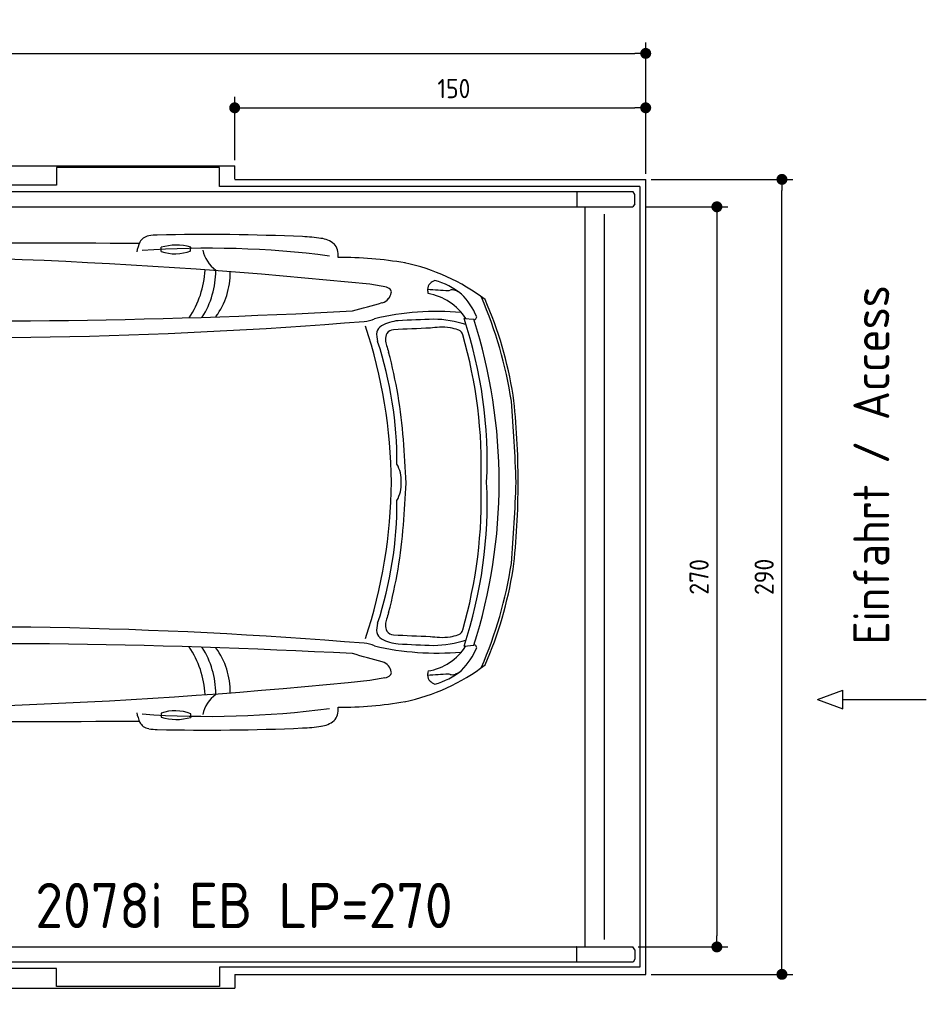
# Model space of a CAD drawing. Header units: millimetres. Extents: x 705 to 7297, y 2178 to 5770.
# Tile 3 of 3: x 3988 to 7297, y 2178 to 5770. Entities that reach past the tile are written whole.
import ezdxf

# ---------------------------------------------------------------- set-up
doc = ezdxf.new("R2010")
doc.units = ezdxf.units.MM
doc.layers.get('0').update_dxf_attribs({"lineweight": 25})
for name, color, linetype, lineweight in [('4', 3, 'Continuous', 25), ('AM_0', 7, 'Continuous', 25), ('Car', 10, 'Continuous', 25)]:
    doc.layers.add(name, color=color, linetype=linetype, lineweight=lineweight)
doc.styles.add('Aktuell-DIN', font='arial.ttf')
doc.styles.get("Standard").update_dxf_attribs({"font": 'ISOCP.SHX'})
doc.dimstyles.new('GEN-ISO$0', dxfattribs={"dimscale": 20, "dimtxt": 3.5, "dimasz": 2, "dimexe": 2, "dimexo": 1, "dimgap": 1.5, "dimtad": 1, "dimdec": 1, "dimlfac": 0.1, "dimdsep": 46, "dimtxsty": 'Standard', "dimblk": 'PUNKT', "dimcen": 2, "dimclrd": 256, "dimclre": 256, "dimclrt": 2, "dimadec": 0, "dimazin": 0, "dimtp": 0.1, "dimtm": 0.1, "dimtfac": 0.71, "dimtdec": 1, "dimtmove": 2, "dimatfit": 3, "dimldrblk": 'PUNKT', "dimfxl": 1, "dimtolj": 1, "dimarcsym": 0})

# ---------------------------------------------------------------- blocks, each defined once
blk = doc.blocks.new('PUNKT')
at = {"layer": '4', "color": 0, "linetype": 'ByBlock'}
blk.add_line((-0.5, 0), (-1, 0), dxfattribs=at)
at = {"layer": '4', "color": 0, "linetype": 'ByBlock', "const_width": 0.5}
blk.add_lwpolyline([(-0.25, 0, 1), (0.25, 0, 1)], format="xyb", close=True, dxfattribs=at)
blk = doc.blocks.new('*D5')
at = {"layer": '4', "lineweight": -2, "transparency": 16777216}
for p, q in [((972.8, 5207.3), (972.8, 5686.9)), ((6272.8, 5207.3), (6272.8, 5686.9)), ((1012.8, 5646.9), (6232.8, 5646.9))]:
    blk.add_line(p, q, dxfattribs=at)
at = {"layer": 'DEFPOINTS', "color": 0, "transparency": 16777216}
for p in [(6272.8, 5646.9), (972.8, 5187.3), (6272.8, 5187.3)]:
    blk.add_point(p, dxfattribs=at)
at = {"layer": '4', "lineweight": -2, "transparency": 16777216, "xscale": 40, "yscale": 40, "zscale": 40, "rotation": 180}
blk.add_blockref('PUNKT', (972.8, 5646.9), dxfattribs=at)
at = {"layer": '4', "lineweight": -2, "transparency": 16777216, "xscale": 40, "yscale": 40, "zscale": 40}
blk.add_blockref('PUNKT', (6272.8, 5646.9), dxfattribs=at)
at = {"layer": '4', "color": 2, "transparency": 16777216, "insert": (3622.8, 5723.9), "char_height": 70, "attachment_point": 5}
blk.add_mtext('\\A1;530', dxfattribs=at)
blk = doc.blocks.new('*D7')
at = {"layer": '4', "lineweight": -2, "transparency": 16777216}
for p, q in [((4772.8, 5257.3), (4772.8, 5488.4)), ((6272.8, 5207.3), (6272.8, 5488.4)), ((4812.8, 5448.4), (6232.8, 5448.4))]:
    blk.add_line(p, q, dxfattribs=at)
at = {"layer": 'DEFPOINTS', "color": 0, "transparency": 16777216}
for p in [(6272.8, 5448.4), (4772.8, 5237.3), (6272.8, 5187.3)]:
    blk.add_point(p, dxfattribs=at)
at = {"layer": '4', "lineweight": -2, "transparency": 16777216, "xscale": 40, "yscale": 40, "zscale": 40, "rotation": 180}
blk.add_blockref('PUNKT', (4772.8, 5448.4), dxfattribs=at)
at = {"layer": '4', "lineweight": -2, "transparency": 16777216, "xscale": 40, "yscale": 40, "zscale": 40}
blk.add_blockref('PUNKT', (6272.8, 5448.4), dxfattribs=at)
at = {"layer": '4', "color": 2, "transparency": 16777216, "insert": (5572.8, 5518.6), "char_height": 70, "attachment_point": 5}
blk.add_mtext('\\A1;150', dxfattribs=at)
blk = doc.blocks.new('*D8')
at = {"layer": '4', "lineweight": -2, "transparency": 16777216}
for p, q in [((6271.5, 5087.3), (6572.5, 5087.3)), ((6532.5, 5047.3), (6532.5, 2427.3)), ((6245.5, 2387.3), (6572.5, 2387.3))]:
    blk.add_line(p, q, dxfattribs=at)
at = {"layer": 'DEFPOINTS', "color": 0, "transparency": 16777216}
for p in [(6251.5, 5087.3), (6225.5, 2387.3), (6532.5, 2387.3)]:
    blk.add_point(p, dxfattribs=at)
at = {"layer": '4', "lineweight": -2, "transparency": 16777216, "xscale": 40, "yscale": 40, "zscale": 40}
for p, rotation in [((6532.5, 5087.3), 90), ((6532.5, 2387.3), 270)]:
    blk.add_blockref('PUNKT', p, dxfattribs=dict(at, rotation=rotation))
at = {"layer": '4', "color": 2, "transparency": 16777216, "insert": (6467.5, 3737.3), "char_height": 70, "attachment_point": 5, "rotation": 90}
blk.add_mtext('\\A1;270', dxfattribs=at)
blk = doc.blocks.new('*D9')
at = {"layer": '4', "lineweight": -2, "transparency": 16777216}
for p, q in [((6292.8, 5187.3), (6810, 5187.3)), ((6770, 2327.3), (6770, 5147.3)), ((6292.8, 2287.3), (6810, 2287.3))]:
    blk.add_line(p, q, dxfattribs=at)
at = {"layer": 'DEFPOINTS', "color": 0, "transparency": 16777216}
for p in [(6272.8, 5187.3), (6770, 5187.3), (6272.8, 2287.3)]:
    blk.add_point(p, dxfattribs=at)
at = {"layer": '4', "lineweight": -2, "transparency": 16777216, "xscale": 40, "yscale": 40, "zscale": 40}
for p, rotation in [((6770, 5187.3), 90), ((6770, 2287.3), 270)]:
    blk.add_blockref('PUNKT', p, dxfattribs=dict(at, rotation=rotation))
at = {"layer": '4', "color": 2, "transparency": 16777216, "insert": (6705, 3737.3), "char_height": 70, "attachment_point": 5, "rotation": 90}
blk.add_mtext('\\A1;290', dxfattribs=at)
blk = doc.blocks.new('Car_drauf')
at = {"layer": 'Car'}
for p, q in [((2604.7, 591.7), (2395.3, 592.2)), ((3450.7, 588.6), (3450.7, 603.6)), ((3559, 591.1), (3558.9, 604.3)), ((4461.6, 565.7), (4461.6, 580.7)), ((4569.7, 568.2), (4570.2, 581.3)), ((2562.2, 472.6), (2547.4, 473)), ((2587.8, 465.2), (2598.8, 435.4)), ((5567.3, 321.1), (5603, 318)), ((5567.3, -874.3), (5603, -871.1)), ((2587.8, -1018.3), (2598.8, -988.5)), ((2562.2, -1025.7), (2547.4, -1026.1)), ((2604.7, -1144.8), (2395.3, -1145.4)), ((3450.7, -1141.7), (3450.7, -1156.7)), ((3559, -1144.3), (3558.9, -1157.4)), ((4461.6, -1118.8), (4461.6, -1133.8)), ((4569.7, -1121.3), (4570.2, -1134.4))]:
    blk.add_line(p, q, dxfattribs=at)
for centre, radius, start, end in [((1683.5, 467.9), 188.8, 94.2276, 115.4416), ((1905.2, -66453.2), 67109.8, 89.722936, 90.201167), ((2216.7, 171.9), 484.1, 78.5405, 88.4601), ((2655.4, 594.2), 58.5, 43.102, 119.1823), ((2655.4, 594.1), 58.5, 98.748, 119.1805), ((2655.4, 594.2), 58.5, 75.1308, 98.7471), ((2655.4, 594.2), 58.5, 43.102, 75.1799), ((1779.6, 472.9), 248.9, 145.3597, 156.6504), ((1638.6, 569), 78.2, 117.5376, 144.573), ((1966.7, -2882.9), 3499.5, 83.721, 95.6598), ((2271.5, 453), 197.7, 66.2378, 77.9142), ((2319.1, 555.8), 84.5, 25.5177, 67.6452), ((14330.2, -4257.9), 12688.9, 157.26865, 157.97435), ((-87010.6, 47448.4), 101197.5, 332.341895, 332.43135), ((2642.9, 627.6), 55.6, 344.9104, 6.7653), ((2642.9, 627.6), 55.6, 344.9183, 6.7653), ((3506, 415.1), 196.5, 74.2667, 106.3456), ((4422.1, 580.8), 41.8, 127.3079, 153.1751), ((4426.2, 571), 52.1, 100.5836, 124.371), ((4450.9, 436.7), 188.7, 90.8724, 100.3532), ((4627.7, -7418), 8045.3, 87.50193, 91.27967), ((4961.7, 96.5), 523.4, 80.7828, 88.1801), ((5034, 521.1), 92.9, 50.4495, 83.2477), ((1876.8, -147.2), 789.2, 108.8531, 129.9675), ((2389.6, 590.4), 5.94, 5.6541, 17.6741), ((2572.8, 613.8), 178.7, 187.3331, 210.475), ((3585.1, -138717.9), 139314.6, 89.672154, 90.369542), ((3501.6, 731.1), 151.3, 250.3544, 292.4138), ((2258.9, 166.4), 1513.6, 5.5303, 16.5127), ((4538.1, 527.6), 169.4, 154.9512, 167.6031), ((4636.5, -2847.5), 3424.8, 82.613, 94.0835), ((4516.9, 392.5), 196.1, 74.2402, 106.3721), ((5063.1, 561.2), 43.6, 14.396, 46.3633), ((2536.6, 313.9), 254.1, 82.097, 113.3961), ((2680.2, 413.3), 132.7, 88.6201, 98.3839), ((3147.1, -19950.9), 20502.1, 84.18573, 91.29579), ((2289.5, 152.2), 1443.5, 6.3829, 15.5723), ((4512.5, 708.1), 151.2, 250.3626, 292.3042), ((4735.3, 597.9), 124.6, 192.5743, 233.8132), ((4997, 547.7), 111, 358.0148, 12.618), ((5110.1, -914.9), 1458.8, 80.451, 90.0829), ((1975.8, -1205.5), 1733.5, 87.3153, 100.778), ((2143.3, -14534.8), 15061.1, 88.95383, 90.32854), ((2511.4, 587.5), 112.8, 214.6898, 240.0159), ((1301.5, 58.5), 2509.7, 5.8377, 11.0234), ((5201.1, -191.2), 730.6, 52.664, 78.2109), ((1822.9, -163.9), 683.1, 104.5218, 128.0286), ((2651, 868.4), 426.4, 242.6396, 257.1298), ((2570.9, 464.4), 25, 147.3078, 174.6881), ((2676.5, 398.1), 149.7, 136.7411, 147.7946), ((2591.6, 478), 29.9, 162.9239, 190.357), ((2571.6, 474.9), 9.72, 193.1285, 229.9372), ((2695.2, 452.2), 136.7, 159.2212, 165.3397), ((2575, 479.9), 15.8, 232.2683, 253.6815), ((2614.7, 438.6), 37.9, 123.4242, 133.6975), ((2605.6, 451.9), 21.8, 91.8708, 123.1166), ((2611.2, 377.8), 96.1, 89.9017, 93.7261), ((2611.9, 467), 6.99, 71.8384, 94.9477), ((2652.5, 587.4), 120.1, 251.3995, 253.1351), ((2619.5, 479.7), 7.45, 255.0101, 268.029), ((2618.8, 484.8), 12.6, 272.1676, 291.5149), ((4280.7, 515.5), 342.1, 325.9015, 356.9947), ((4332.4, 499.2), 329.2, 328.2119, 359.285), ((4438.5, 488.7), 275.6, 324.2471, 0.5437), ((1851.7, -15.9), 675.6, 135.5035, 151.8072), ((2164.4, -2017.4), 2479.3, 91.3541, 99.3582), ((2127.2, -874.7), 1336.1, 74.8265, 90.9153), ((2557.3, 466.1), 11.4, 177.1891, 225.1658), ((2593.7, 509.1), 67.7, 228.9928, 251.47), ((2588, 522.7), 60.5, 253.2673, 263.5323), ((4365.8, 5394.4), 5264.4, 250.0802, 254.3781), ((2582.2, 470.5), 7.94, 262.7053, 291.9839), ((2579.8, 472.6), 10.9, 299.791, 322.9576), ((3659.4, -8606.3), 9186.3, 79.8469, 80.19657), ((5275, 400.8), 35.5, 48.7616, 83.8519), ((5460.6, 428.9), 26.2, 131.4729, 183.7018), ((5491.3, 395.2), 71.9, 115.5139, 131.9937), ((5384.9, 190.1), 280.2, 51.6528, 74.3765), ((1575.7, 362), 35.9, 110.7988, 156.0023), ((2322.4, -3522.8), 3991.3, 98.0815, 100.9691), ((3339.5, -225.1), 1074.1, 143.4309, 182.7444), ((3595.9, -283.3), 1264.3, 146.9983, 179.6932), ((3130.6, 1697.2), 1422.3, 245.2713, 258.5821), ((5261.1, 420.5), 41.1, 318.2571, 351.8755), ((5286.7, 417.5), 15.4, 349.4857, 40.7815), ((5554.2, 431), 119.8, 181.768, 189.3058), ((19144.1, 211834.8), 211850.9, 266.289602, 266.310137), ((5404.8, 214.2), 199.9, 32.1506, 81.0171), ((5509.6, 442.5), 19.4, 271.9582, 291.1818), ((5523.5, 398.9), 26.4, 86.3454, 105.2077), ((5521.9, 384.1), 41.3, 69.7914, 85.4276), ((5492.4, 307), 123.8, 62.308, 69.2885), ((5355.1, 215.4), 281.6, 23.3667, 43.6888), ((4204, -219.3), 1554.7, 8.842, 23.4028), ((1632.3, 55.6), 350.6, 113.9372, 168.2137), ((1911.1, -7.9), 636.6, 143.1041, 167.4148), ((1703.8, 118.4), 304.3, 121.9356, 152.947), ((1517.8, 257.2), 122.1, 78.1482, 103.1112), ((-70597.1, 272819.9), 282807.1, 285.537944, 285.560814), ((5257.5, 422.2), 45.1, 284.8714, 320.3558), ((4339.5, -182.8), 1424.7, 9.0311, 23.6943), ((2202.3, -113.4), 981.1, 152.1792, 165.9339), ((3768, 26751.9), 26440.1, 268.22316, 273.01848), ((5467.8, -644.5), 991.1, 84.8856, 103.2225), ((5601.4, 327.4), 12.2, 332.3562, 358.3582), ((2932.4, -203.8), 1751.1, 163.1688, 182.3831), ((2171.7, -2413.9), 2717.4, 85.3251, 96.3153), ((5158.8, -279.6), 2382.1, 165.8493, 179.928), ((5284.5, -275.1), 2493.1, 166.7115, 180.0338), ((3730.5, 18337.1), 18086.5, 267.40267, 274.66927), ((5199.9, 402.1), 91.6, 271.9127, 296.7388), ((3400.3, -301.2), 1902.7, 0.7418, 18.191), ((5282, 264.2), 33.7, 117.7845, 167.0709), ((5341.1, 159.6), 153.9, 95.289, 118.9563), ((6157.2, -17056.7), 17389.4, 92.30885, 92.73685), ((5505.8, -263.2), 552.7, 92.8408, 96.3859), ((5445.5, -114), 432.7, 72.6608, 88.5187), ((5488.6, 103.4), 185.7, 81.1262, 93.2192), ((4006.8, -199.4), 1645, 357.3099, 18.4456), ((3713.2, -282.1), 1982.8, 0.1346, 17.6155), ((5568.9, 374.9), 69.5, 300.2971, 303.9425), ((5599.8, 329.8), 14.8, 302.1572, 327.0805), ((1342.2, 218), 124.1, 157.1243, 165.4638), ((1245.1, 260.1), 18.4, 114.1292, 160.4073), ((1244.2, 252.2), 25.6, 79.8677, 104.9815), ((1961.6, 17.5), 580.4, 155.6543, 166.4173), ((1730.1, 80.4), 185.7, 101.5573, 128.9765), ((2660.1, -6141.3), 6476.3, 96.98256, 98.58912), ((5325.6, 261.2), 77.2, 171.9176, 197.8594), ((5317.5, 247.1), 36.9, 148.4076, 186.6837), ((5311.2, 249.6), 30.3, 92.723, 146.1372), ((6267.8, -18830.2), 19134, 92.46639, 92.86984), ((5469.5, 35.1), 256.3, 72.8201, 79.2), ((5533.1, 245.6), 36.4, 51.0555, 70.561), ((5530.6, 252.3), 33.3, 15.6464, 40.4477), ((3908.9, -217.1), 1721.6, 358.0237, 16.1538), ((3214.2, -203), 2042.9, 167.2134, 182.0605), ((1244.6, 746.1), 638.5, 278.1673, 305.2685), ((3911.2, -202.5), 1411.3, 359.6706, 18.1667), ((5379.8, 250.9), 99.3, 184.679, 196.3226), ((5675.9, 334.8), 407.1, 195.9436, 199.5338), ((3572.9, -256.1), 1778.5, 4.3715, 14.8162), ((1290.3, 253.1), 146.1, 269.9015, 317.2064), ((3083.7, -258.3), 1872.7, 168.1886, 180.5603), ((1354.3, 118.7), 65.8, 172.5719, 190.3018), ((3218.1, -303.4), 1977.3, 168.6299, 179.2231), ((1257.7, -22.4), 112.1, 50.8724, 78.6612), ((1292.9, 20.8), 56.4, 347.1398, 50.9398), ((3238.4, -258.9), 2526.1, 359.6002, 6.8152), ((3066.6, -285.2), 1743.5, 170.3115, 179.7169), ((613.4, -421.8), 5145.7, 1.6174, 4.9221), ((705, -478.1), 4655, 2.4466, 4.4054), ((5225.4, -267.6), 112.6, 355.4071, 30.5096), ((3214.2, -350.2), 2042.9, 177.9395, 192.7866), ((2932.4, -349.4), 1751.1, 177.6169, 196.8312), ((3083.7, -294.9), 1872.7, 179.4397, 191.8114), ((3218.1, -249.8), 1977.3, 180.7769, 191.3701), ((3066.6, -268), 1743.5, 180.2831, 189.6885), ((3339.5, -328), 1074.1, 177.2556, 216.5691), ((3595.9, -269.8), 1264.3, 180.3068, 213.0017), ((5158.8, -273.6), 2382.1, 180.072, 194.1507), ((5284.5, -278), 2493.1, 179.9662, 193.2885), ((3400.3, -251.9), 1902.7, 341.809, 359.2582), ((5225.4, -285.6), 112.6, 329.4904, 4.5929), ((-406.2, 1.4), 5768.8, 355.68578, 357.21044), ((3908.9, -336), 1721.6, 343.8462, 1.9763), ((4006.8, -353.8), 1645, 341.5544, 2.6901), ((3713.2, -271), 1982.8, 342.3845, 359.8654), ((613.4, -131.3), 5145.7, 355.0779, 358.3826), ((3238.4, -294.2), 2526.1, 353.1848, 0.3998), ((3911.2, -350.7), 1411.3, 341.8333, 0.3294), ((3572.9, -297), 1778.5, 345.1838, 355.6285), ((1292.9, -573.9), 56.4, 309.0602, 12.8602), ((4204, -333.9), 1554.7, 336.5972, 351.158), ((4339.5, -370.3), 1424.7, 336.3057, 350.9689), ((1257.7, -530.8), 112.1, 281.3388, 309.1276), ((2202.3, -439.8), 981.1, 194.0661, 207.8208), ((1354.3, -671.9), 65.8, 169.6982, 187.4281), ((1632.3, -608.8), 350.6, 191.7863, 246.0628), ((1290.3, -806.2), 146.1, 42.7936, 90.0985), ((1244.6, -1299.3), 638.5, 54.7315, 81.8327), ((1961.6, -570.7), 580.4, 193.5827, 204.3457), ((1841, -586.4), 555.8, 196.0422, 217.7537), ((5675.9, -887.9), 407.1, 160.4662, 164.0564), ((1730.1, -633.6), 185.7, 231.0235, 258.4427), ((5379.8, -804), 99.3, 163.6774, 175.321), ((1342.2, -771.1), 124.1, 194.5362, 202.8757), ((1245.1, -813.2), 18.4, 199.5927, 245.8708), ((1703.8, -671.6), 304.3, 207.053, 238.0644), ((2660.1, 5588.1), 6476.3, 261.41088, 263.01744), ((3730.5, -18890.2), 18086.5, 85.33073, 92.59733), ((5325.6, -814.4), 77.2, 162.1406, 188.0824), ((5282, -817.3), 33.7, 192.9291, 242.2155), ((5317.5, -800.2), 36.9, 173.3163, 211.5924), ((5311.2, -802.7), 30.3, 213.8628, 267.277), ((5530.6, -805.4), 33.3, 319.5523, 344.3536), ((1244.2, -805.3), 25.6, 255.0185, 280.1323), ((1851.7, -537.2), 675.6, 208.1928, 224.4965), ((2171.7, 1860.7), 2717.4, 263.6847, 274.6749), ((3130.6, -2250.3), 1422.3, 101.4179, 114.7287), ((5341.1, -712.7), 153.9, 241.0437, 264.711), ((6267.8, 18277.1), 19134, 267.13016, 267.53361), ((5505.8, -290), 552.7, 263.6141, 267.1592), ((5445.5, -439.1), 432.7, 271.4813, 287.3392), ((5488.6, -656.5), 185.7, 266.7808, 278.8738), ((5469.5, -588.2), 256.3, 280.8, 287.1799), ((5533.1, -798.8), 36.4, 289.439, 308.9445), ((4365.8, -5947.6), 5264.4, 105.6219, 109.9198), ((3768, -27305), 26440.1, 86.98152, 91.77684), ((2289.5, -705.4), 1443.5, 344.4277, 353.6171), ((2258.9, -719.6), 1513.6, 343.4873, 354.4697), ((1301.5, -611.6), 2509.7, 348.9766, 354.1623), ((4280.7, -1068.7), 342.1, 3.0053, 34.0985), ((4332.4, -1052.4), 329.2, 0.715, 31.7881), ((4438.5, -1041.8), 275.6, 359.4563, 35.7529), ((5199.9, -955.3), 91.6, 63.2612, 88.0873), ((5467.8, 91.4), 991.1, 256.7775, 275.1144), ((6157.2, 16503.6), 17389.4, 267.26315, 267.69115), ((5404.8, -767.3), 199.9, 278.9829, 327.8494), ((5355.1, -768.5), 281.6, 316.3112, 336.6333), ((5568.9, -928.1), 69.5, 56.0575, 59.7029), ((5599.8, -882.9), 14.8, 32.9195, 57.8428), ((5601.4, -880.6), 12.2, 1.6418, 27.6438), ((1822.9, -389.3), 683.1, 231.9714, 255.4782), ((1517.8, -810.3), 122.1, 256.8888, 281.8518), ((1575.7, -915.2), 35.9, 203.9977, 249.2012), ((-70597.1, -273373), 282807.1, 74.439186, 74.462056), ((5257.5, -975.4), 45.1, 39.6442, 75.1286), ((2322.4, 2969.7), 3991.3, 259.0309, 261.9185), ((2127.2, 321.5), 1336.1, 269.0847, 285.1735), ((5261.1, -973.6), 41.1, 8.1245, 41.7429), ((5286.7, -970.6), 15.4, 319.2185, 10.5143), ((5201.1, -362), 730.6, 281.7891, 307.336), ((5554.2, -984.1), 119.8, 170.6942, 178.232), ((5384.9, -743.3), 280.2, 285.6235, 308.3472), ((5492.4, -860.1), 123.8, 290.7115, 297.692), ((2164.4, 1464.3), 2479.3, 260.6418, 268.6459), ((2593.7, -1062.3), 67.7, 108.53, 131.0072), ((3147.1, 19397.7), 20502.1, 268.70421, 275.81427), ((3659.4, 8053.2), 9186.3, 279.80343, 280.1531), ((5275, -954), 35.5, 276.1481, 311.2384), ((5460.6, -982.1), 26.2, 176.2982, 228.5271), ((19144.1, -212388), 211850.9, 93.689863, 93.710398), ((5491.3, -948.3), 71.9, 228.0063, 244.4861), ((5509.6, -995.6), 19.4, 68.8182, 88.0418), ((5523.5, -952), 26.4, 254.7923, 273.6546), ((5521.9, -937.2), 41.3, 274.5724, 290.2086), ((1876.8, -405.9), 789.2, 230.0325, 251.1469), ((2651, -1421.6), 426.4, 102.8702, 117.3604), ((2557.3, -1019.3), 11.4, 134.8342, 182.8109), ((2570.9, -1017.5), 25, 185.3119, 212.6922), ((2676.5, -951.2), 149.7, 212.2054, 223.2589), ((2591.6, -1031.2), 29.9, 169.643, 197.0761), ((2571.6, -1028), 9.72, 130.0628, 166.8715), ((2695.2, -1005.3), 136.7, 194.6603, 200.7788), ((2575, -1033), 15.8, 106.3185, 127.7317), ((2588, -1075.8), 60.5, 96.4677, 106.7327), ((2582.2, -1023.6), 7.94, 68.0161, 97.2947), ((2579.8, -1025.7), 10.9, 37.0424, 60.209), ((2614.7, -991.8), 37.9, 226.3025, 236.5758), ((2605.6, -1005.1), 21.8, 236.8834, 268.1292), ((2611.2, -931), 96.1, 266.2739, 270.0983), ((2611.9, -1020.1), 6.99, 265.0523, 288.1616), ((2652.5, -1140.6), 120.1, 106.8649, 108.6005), ((2619.5, -1032.8), 7.45, 91.971, 104.9899), ((2618.8, -1038), 12.6, 68.4851, 87.8324), ((-87010.6, -48001.6), 101197.5, 27.56865, 27.658105), ((1975.8, 652.3), 1733.5, 259.222, 272.6847), ((2143.3, 13981.6), 15061.1, 269.67146, 271.04617), ((2572.8, -1167), 178.7, 149.525, 172.6669), ((2511.4, -1140.6), 112.8, 119.9841, 145.3102), ((14330.2, 3704.8), 12688.9, 202.02565, 202.73135), ((4735.3, -1151.1), 124.6, 126.1868, 167.4257), ((5110.1, 361.8), 1458.8, 269.9171, 279.549), ((2536.6, -867.1), 254.1, 246.6039, 277.903), ((2680.2, -966.5), 132.7, 261.6161, 271.3799), ((4636.5, 2294.4), 3424.8, 265.9165, 277.387), ((4512.5, -1261.3), 151.2, 67.6958, 109.6374), ((4997, -1100.9), 111, 347.382, 1.9852), ((1779.6, -1026), 248.9, 203.3496, 214.6403), ((1966.7, 2329.8), 3499.5, 264.3402, 276.279), ((2319.1, -1109), 84.5, 292.3548, 334.4823), ((2389.6, -1143.6), 5.94, 342.3259, 354.3459), ((3585.1, 138164.7), 139314.6, 269.630458, 270.327846), ((3501.6, -1284.2), 151.3, 67.5862, 109.6456), ((4538.1, -1080.8), 169.4, 192.3969, 205.0488), ((4516.9, -945.6), 196.1, 253.6279, 285.7598), ((5034, -1074.2), 92.9, 276.7523, 309.5505), ((5063.1, -1114.3), 43.6, 313.6367, 345.604), ((1638.6, -1122.2), 78.2, 215.427, 242.4624), ((2642.9, -1180.7), 55.6, 353.2347, 15.0896), ((2642.9, -1180.7), 55.6, 353.2347, 15.0817), ((3506, -968.2), 196.5, 253.6544, 285.7333), ((4422.1, -1133.9), 41.8, 206.8249, 232.6921), ((4426.2, -1124.1), 52.1, 235.629, 259.4164), ((4450.9, -989.8), 188.7, 259.6468, 269.1276), ((4627.7, 6864.8), 8045.3, 268.72033, 272.49807), ((4961.7, -649.7), 523.4, 271.8199, 279.2172), ((1683.5, -1021), 188.8, 244.5584, 265.7724), ((1905.2, 65900.1), 67109.8, 269.798833, 270.277064), ((2216.7, -725), 484.1, 271.5399, 281.4595), ((2271.5, -1006.2), 197.7, 282.0858, 293.7622), ((2655.4, -1147.3), 58.5, 240.8177, 316.898), ((2655.4, -1147.3), 58.5, 240.8195, 261.252), ((2655.4, -1147.3), 58.5, 261.2529, 284.8692), ((2655.4, -1147.3), 58.5, 284.8201, 316.898)]:
    blk.add_arc(centre, radius, start, end, dxfattribs=at)

msp = doc.modelspace()

# ---------------------------------------------------------------- linework, layer by layer
for p, q in [((1372.77, 5237.27), (4772.77, 5237.27)), ((4717.77, 5231.27), (4122.78, 5231.27)), ((4122.78, 5231.27), (4122.78, 5165.77)), ((4717.77, 5160.77), (4717.77, 5231.27)), ((4772.77, 5188.02), (4772.77, 5237.27)), ((4772.77, 5187.27), (6272.78, 5187.27)), ((6272.78, 2287.27), (6272.78, 5187.27)), ((6227.2, 5142.27), (1171.58, 5142.27)), ((4122.78, 5165.77), (1832.77, 5165.77)), ((4266.54, 5142.27), (4266.25, 5142.27)), ((4266.54, 5142.27), (4266.54, 5142.27)), ((6251.55, 5160.77), (4717.77, 5160.77)), ((6020.89, 5142.27), (6020.89, 5087.27)), ((6232.77, 5131.61), (6227.2, 5142.27)), ((6251.55, 5160.77), (6251.55, 2313.77)), ((6232.77, 5097.88), (6232.77, 5131.61)), ((1171.72, 5087.27), (6225.48, 5087.27)), ((6020.89, 5087.27), (6020.52, 5087.27)), ((6051.69, 2387.27), (6051.69, 5087.27)), ((6232.77, 5097.88), (6225.48, 5087.27)), ((6122.09, 2414.27), (6122.09, 5060.27)), ((6899.54, 3289.95), (6992.24, 3324.45)), ((6992.24, 3255.44), (6992.24, 3324.45)), ((6899.54, 3289.95), (6992.24, 3255.44)), ((6992.24, 3289.95), (7296.87, 3289.95)), ((1171.72, 2387.27), (6225.48, 2387.27)), ((6020.89, 2387.27), (6020.52, 2387.27)), ((6020.89, 2332.27), (6020.89, 2387.27)), ((6232.77, 2376.66), (6225.48, 2387.27)), ((6232.77, 2376.66), (6232.77, 2342.93)), ((6232.77, 2342.93), (6227.2, 2332.27)), ((6227.2, 2332.27), (1171.72, 2332.27)), ((4122.78, 2308.77), (1832.77, 2308.77)), ((4122.78, 2243.27), (4122.78, 2308.77)), ((4266.54, 2332.27), (4266.25, 2332.27)), ((4266.54, 2332.27), (4266.54, 2332.27)), ((6251.55, 2313.77), (4717.77, 2313.77)), ((4717.77, 2313.77), (4717.77, 2243.27)), ((4772.77, 2287.27), (6272.78, 2287.27)), ((4772.77, 2286.52), (4772.77, 2237.27)), ((1372.77, 2237.27), (4772.77, 2237.27)), ((4717.77, 2243.27), (4122.78, 2243.27))]:
    msp.add_line(p, q)

# ---------------------------------------------------------------- block references
at = {"layer": 'AM_0'}
msp.add_blockref('Car_drauf', (42.36, 4358.86), dxfattribs=at)

# ---------------------------------------------------------------- texts
msp.add_text('Einfahrt / Access', height=131.25, rotation=90).set_placement((7161.81, 3490.37))
at = {"insert": (4044.99, 2620.97), "char_height": 165, "attachment_point": 1, "style": 'Aktuell-DIN'}
msp.add_mtext_dynamic_manual_height_columns('{\\Fisocp2|c0;2078i EB LP=270}', width=1688.1302, gutter_width=1, heights=[0], dxfattribs=at)

# ---------------------------------------------------------------- dimensions: what is measured, and where the dimension line sits
at = {"layer": '4'}
dim = msp.add_linear_dim(base=(6272.78, 5646.87), p1=(972.77, 5187.27), p2=(6272.78, 5187.27), dimstyle='GEN-ISO$0', override={"dimtad": 3}, dxfattribs=at)
dim.commit()
dim.dimension.update_dxf_attribs({"geometry": '*D5', "text_midpoint": (3622.78, 5723.95), "dimtype": 160})
dim = msp.add_linear_dim(base=(6272.78, 5448.39), p1=(4772.77, 5237.27), p2=(6272.78, 5187.27), dimstyle='GEN-ISO$0', dxfattribs=at)
dim.commit()
dim.dimension.update_dxf_attribs({"geometry": '*D7', "text_midpoint": (5572.78, 5518.56), "dimtype": 160})
for base, p1, p2, picture, middle in [((6769.99, 5187.27), (6272.78, 2287.27), (6272.78, 5187.27), '*D9', (6704.98, 3737.27)), ((6532.55, 2387.27), (6251.55, 5087.27), (6225.48, 2387.27), '*D8', (6467.54, 3737.27))]:
    dim = msp.add_linear_dim(base=base, p1=p1, p2=p2, angle=90, dimstyle='GEN-ISO$0', dxfattribs=at)
    dim.commit()
    dim.dimension.update_dxf_attribs({"geometry": picture, "text_midpoint": middle})

doc.saveas('drawing.dxf')
